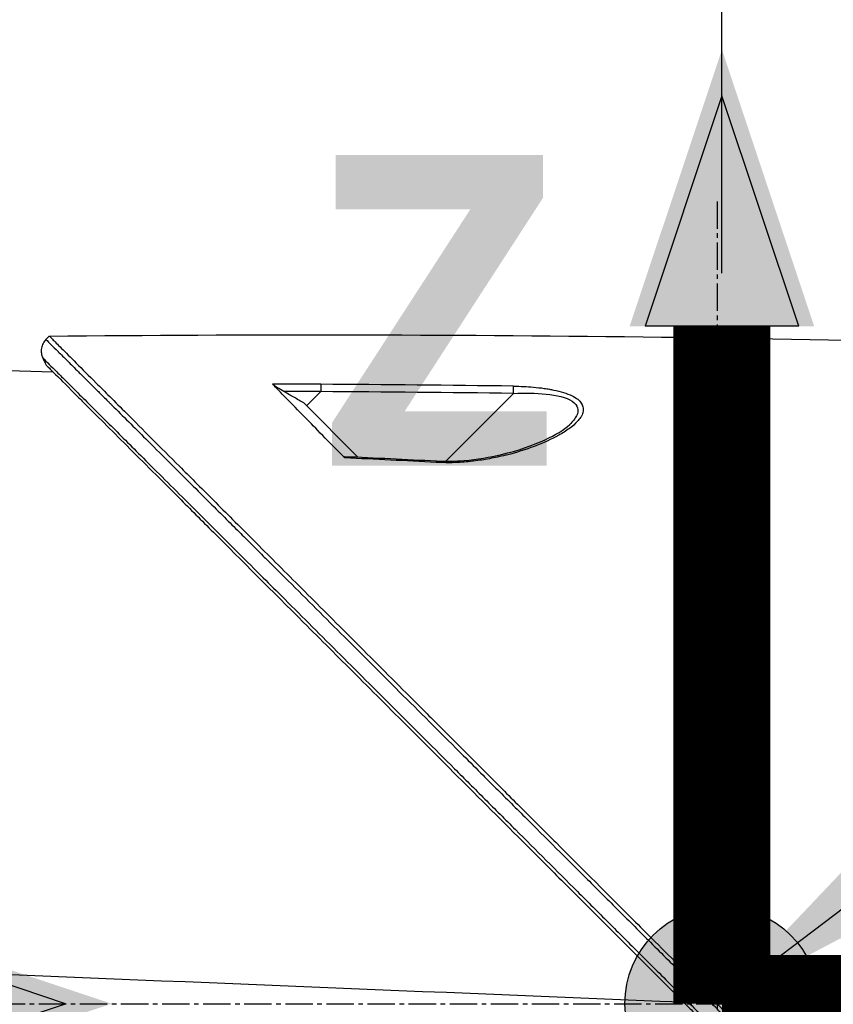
# Model space of a CAD drawing. Header units: millimetres. Extents: x 0 to 4378, y 0 to 2376.
# Tile 234 of 256: x 1491 to 1541, y 1699 to 1760. Entities that reach past the tile are written whole.
import ezdxf

# ---------------------------------------------------------------- set-up
doc = ezdxf.new("R2010")
doc.units = ezdxf.units.MM
doc.header["$LTSCALE"] = 0.2
doc.linetypes.add('CENTER2', pattern=[1.125, 0.75, -0.125, 0.125, -0.125])
for name, color, linetype in [('02_Center Line', 1, 'CENTER2'), ('07_Special Line2', 76, 'Continuous'), ('12_Before Rev.Num.', 5, 'Continuous')]:
    doc.layers.add(name, color=color, linetype=linetype)
doc.layers.add('14_Mark', color=7, linetype='Continuous', true_color=0xe03c31)
doc.styles.add('Rainbow-5.0 Style', font='malgunsl.ttf')
doc.dimstyles.new('Rainbow-5.0 Style', dxfattribs={"dimtxt": 4, "dimasz": 2.5, "dimexe": 1, "dimexo": 1, "dimgap": 1, "dimtad": 1, "dimdsep": 46, "dimtxsty": 'Rainbow-5.0 Style', "dimcen": 0, "dimclrd": 251, "dimclre": 251, "dimclrt": 7, "dimazin": 3, "dimtp": 0.1, "dimtm": 0.1, "dimtfac": 0.61, "dimtmove": 0, "dimatfit": 3, "dimfxl": 1, "dimlwd": -1, "dimlwe": -1, "dimarcsym": 1})

# ---------------------------------------------------------------- blocks, each defined once
blk = doc.blocks.new('A$C20a5dee6')
for p, q in [((-152.48, 1137.965), (-152.272, 1138.173)), ((-163.2, 1136.258), (-152.051, 1135.971)), ((-136.37, 1133.866), (-135.496, 1134.741)), ((-127.765, 1130.441), (-123.577, 1134.63)), ((-136.546, 1134.041), (-133.201, 1130.697)), ((-119.28, 1133.751), (-119.28, 1133.751)), ((-127.858, 1130.348), (-127.857, 1130.349)), ((-126.676, 1097.54), (-126.676, 1097.54)), ((-122.009, 1097.349), (-122.009, 1097.349))]:
    blk.add_line(p, q)
for centre, major_axis, ratio, start_param, end_param in [((-142.735, -321.12), (1156.921, -885.229), 0.999556, 2.218747, 2.220785), ((-142.612, -325.15), (1032.994, -1031.985), 0.999657, 2.35066, 2.352222), ((-142.688, -313.612), (1152.819, -878.232), 0.999554, 2.208409, 2.216638), ((-142.572, -318.278), (1028.14, -1027.119), 0.999657, 2.342453, 2.350656), ((-176.743, 201.637), (-433.604, 822.785), 0.999764, 5.746022, 5.752107), ((-112.941, 1098.519), (-0.707, -0.708), 0.014107, 4.712384, 6.026259)]:
    blk.add_ellipse(centre, major_axis=major_axis, ratio=ratio, start_param=start_param, end_param=end_param)
for points in [[(-152.272, 1138.173), (-127.809, 1138.418), (-103.334, 1138.115), (-78.884, 1137.263)], [(-152.674, 1136.828), (-152.604, 1136.679), (-152.533, 1136.531), (-152.463, 1136.383)], [(-135.499, 1135.193), (-135.496, 1135.123), (-135.495, 1134.923), (-135.496, 1134.741)], [(-123.577, 1134.63), (-123.574, 1134.81), (-123.574, 1135.009), (-123.576, 1135.08)], [(-120.102, 1132.713), (-120.104, 1132.712), (-120.105, 1132.71), (-120.107, 1132.709)], [(-134.026, 1130.735), (-132.133, 1130.649), (-130.241, 1130.557), (-128.349, 1130.459)], [(-128.349, 1130.459), (-128.351, 1130.459), (-128.355, 1130.421), (-128.359, 1130.368)], [(-113.064, 1096.984), (-128.709, 1097.623), (-144.354, 1098.261), (-160, 1098.9)], [(-112.082, 1097.661), (-112.214, 1097.793), (-112.346, 1097.924), (-112.478, 1098.056)], [(-113.158, 1097.369), (-113.027, 1097.238), (-112.896, 1097.107), (-112.766, 1096.977)]]:
    blk.add_open_spline(points, degree=3)
for points, knots in [([(-152.478, 1137.964), (-152.512, 1137.93), (-152.544, 1137.892), (-152.573, 1137.852), (-152.603, 1137.812), (-152.63, 1137.769), (-152.654, 1137.723), (-152.678, 1137.678), (-152.699, 1137.63), (-152.716, 1137.58), (-152.734, 1137.531), (-152.747, 1137.479), (-152.756, 1137.427), (-152.765, 1137.375), (-152.77, 1137.322), (-152.77, 1137.27), (-152.771, 1137.217), (-152.767, 1137.165), (-152.76, 1137.114), (-152.752, 1137.063), (-152.741, 1137.013), (-152.727, 1136.965), (-152.713, 1136.917), (-152.695, 1136.871), (-152.674, 1136.828)], [0, 0, 0, 0, 0.125, 0.125, 0.125, 0.25, 0.25, 0.25, 0.375, 0.375, 0.375, 0.5, 0.5, 0.5, 0.625, 0.625, 0.625, 0.75, 0.75, 0.75, 0.875, 0.875, 0.875, 1, 1, 1, 1]), ([(-152.478, 1137.964), (-152.48, 1137.966), (-152.4, 1137.886), (-152.156, 1137.644), (-152.048, 1137.536), (-151.907, 1137.396), (-151.726, 1137.216), (-151.722, 1137.212), (-151.718, 1137.208), (-151.714, 1137.205), (-151.551, 1137.043), (-151.357, 1136.849), (-151.125, 1136.619), (-150.931, 1136.426), (-150.712, 1136.207), (-150.464, 1135.961), (-150.432, 1135.929), (-150.4, 1135.897), (-150.367, 1135.864), (-150.12, 1135.618), (-149.846, 1135.346), (-149.544, 1135.045), (-149.517, 1135.018), (-149.49, 1134.991), (-149.462, 1134.963), (-149.316, 1134.817), (-149.163, 1134.665), (-149.003, 1134.506), (-148.908, 1134.412), (-148.811, 1134.315), (-148.712, 1134.216), (-148.662, 1134.167), (-148.612, 1134.116), (-148.561, 1134.066), (-148.515, 1134.02), (-148.479, 1133.984), (-148.424, 1133.93), (-148.419, 1133.924), (-148.412, 1133.918), (-148.406, 1133.912), (-147.72, 1133.229), (-147.011, 1132.522), (-146.311, 1131.824), (-145.859, 1131.374), (-145.411, 1130.927), (-144.973, 1130.491), (-144.476, 1129.995), (-143.992, 1129.513), (-143.528, 1129.051), (-143.118, 1128.641), (-142.723, 1128.248), (-142.349, 1127.874), (-141.633, 1127.161), (-140.99, 1126.52), (-140.436, 1125.967), (-140.313, 1125.844), (-140.194, 1125.726), (-140.08, 1125.612), (-139.766, 1125.299), (-139.485, 1125.019), (-139.241, 1124.775), (-139.119, 1124.653), (-139.006, 1124.541), (-138.902, 1124.437), (-138.869, 1124.404), (-138.837, 1124.373), (-138.807, 1124.342), (-138.788, 1124.324), (-138.771, 1124.306), (-138.753, 1124.288), (-138.73, 1124.265), (-138.706, 1124.242), (-138.684, 1124.219), (-138.673, 1124.208), (-138.662, 1124.197), (-138.651, 1124.186), (-138.647, 1124.183), (-138.646, 1124.182), (-138.645, 1124.181), (-138.644, 1124.18), (-138.643, 1124.179), (-138.64, 1124.176), (-138.637, 1124.173), (-138.631, 1124.166), (-138.618, 1124.154), (-138.249, 1123.785), (-137.877, 1123.414), (-137.504, 1123.042), (-136.357, 1121.898), (-135.196, 1120.739), (-134.029, 1119.575), (-132.826, 1118.374), (-131.618, 1117.168), (-130.411, 1115.964), (-129.164, 1114.719), (-127.92, 1113.477), (-126.684, 1112.244), (-126.275, 1111.834), (-125.866, 1111.426), (-125.458, 1111.019), (-125.235, 1110.796), (-125.012, 1110.574), (-124.79, 1110.352), (-124.149, 1109.712), (-123.512, 1109.076), (-122.878, 1108.443), (-121.574, 1107.141), (-120.286, 1105.854), (-119.017, 1104.588), (-118.363, 1103.935), (-117.715, 1103.287), (-117.073, 1102.646), (-116.416, 1101.99), (-115.766, 1101.341), (-115.122, 1100.698), (-114.39, 1099.966), (-113.666, 1099.243), (-112.951, 1098.529)], [0.0000275, 0.0000275, 0.0000275, 0.0000275, 0.0859853, 0.0859853, 0.0859853, 0.1241981, 0.1241981, 0.1241981, 0.125, 0.125, 0.125, 0.1589987, 0.1589987, 0.1589987, 0.1875, 0.1875, 0.1875, 0.1911709, 0.1911709, 0.1911709, 0.21875, 0.21875, 0.21875, 0.2212271, 0.2212271, 0.2212271, 0.234375, 0.234375, 0.234375, 0.2421875, 0.2421875, 0.2421875, 0.2460938, 0.2460938, 0.2460938, 0.2496161, 0.2496161, 0.2496161, 0.25, 0.25, 0.25, 0.2912742, 0.2912742, 0.2912742, 0.3179228, 0.3179228, 0.3179228, 0.3481944, 0.3481944, 0.3481944, 0.375, 0.375, 0.375, 0.4261619, 0.4261619, 0.4261619, 0.4375, 0.4375, 0.4375, 0.46875, 0.46875, 0.46875, 0.484375, 0.484375, 0.484375, 0.4893023, 0.4893023, 0.4893023, 0.4921875, 0.4921875, 0.4921875, 0.4960938, 0.4960938, 0.4960938, 0.4980469, 0.4980469, 0.4980469, 0.4986572, 0.4986572, 0.4986572, 0.4992676, 0.4992676, 0.4992676, 0.5, 0.5, 0.5, 0.5215625, 0.5215625, 0.5215625, 0.5877727, 0.5877727, 0.5877727, 0.656049, 0.656049, 0.656049, 0.7265974, 0.7265974, 0.7265974, 0.75, 0.75, 0.75, 0.7627993, 0.7627993, 0.7627993, 0.7996666, 0.7996666, 0.7996666, 0.8755356, 0.8755356, 0.8755356, 0.9146293, 0.9146293, 0.9146293, 0.9545641, 0.9545641, 0.9545641, 1, 1, 1, 1]), ([(-152.272, 1138.173), (-152.272, 1138.173), (-152.208, 1138.108), (-151.955, 1137.855), (-151.765, 1137.666), (-151.02, 1136.92), (-150.291, 1136.192), (-149.108, 1135.008), (-148.83, 1134.73), (-148.205, 1134.106), (-147.854, 1133.754), (-146.505, 1132.406), (-145.409, 1131.309), (-143.912, 1129.812), (-143.592, 1129.493), (-142.518, 1128.419), (-141.742, 1127.642), (-140.081, 1125.982), (-139.193, 1125.094), (-137.812, 1123.713), (-137.334, 1123.235), (-136.351, 1122.252), (-135.844, 1121.745), (-134.802, 1120.703), (-134.266, 1120.166), (-132.573, 1118.474), (-131.398, 1117.299), (-129.588, 1115.489), (-128.963, 1114.864), (-127.677, 1113.578), (-127.017, 1112.918), (-125.663, 1111.564), (-124.968, 1110.869), (-123.915, 1109.816), (-123.558, 1109.459), (-122.455, 1108.356), (-121.706, 1107.607), (-119.325, 1105.227), (-117.684, 1103.584), (-115.635, 1101.537), (-115.233, 1101.135), (-114.294, 1100.196), (-113.757, 1099.658), (-112.865, 1098.766), (-112.538, 1098.44), (-112.104, 1098.006), (-112.041, 1097.943), (-111.903, 1097.804), (-111.831, 1097.732), (-111.506, 1097.407), (-111.311, 1097.212), (-110.958, 1096.859), (-110.862, 1096.763), (-110.576, 1096.477), (-110.43, 1096.331), (-110.12, 1096.022), (-109.968, 1095.87), (-109.715, 1095.617), (-109.615, 1095.516), (-109.425, 1095.326), (-109.343, 1095.245), (-109.146, 1095.048), (-109.04, 1094.941), (-108.842, 1094.743), (-108.752, 1094.653), (-107.395, 1093.298), (-106.131, 1092.033), (-104.064, 1089.965), (-103.259, 1089.16), (-101.689, 1087.591), (-100.923, 1086.825), (-99.793, 1085.694), (-99.425, 1085.327), (-98.325, 1084.226), (-97.593, 1083.495), (-94.132, 1080.034), (-91.461, 1077.363), (-88.764, 1074.666), (-88.627, 1074.529), (-88.354, 1074.256), (-88.218, 1074.12), (-87.948, 1073.85), (-87.813, 1073.715), (-87.572, 1073.474), (-87.465, 1073.367), (-86.813, 1072.716), (-86.272, 1072.174), (-85.588, 1071.49), (-85.437, 1071.339), (-85.157, 1071.059), (-85.027, 1070.929), (-84.767, 1070.669), (-84.637, 1070.539), (-84.342, 1070.244), (-84.177, 1070.08), (-83.857, 1069.76), (-83.702, 1069.605), (-83.374, 1069.276), (-83.202, 1069.104), (-82.951, 1068.853), (-82.873, 1068.775), (-82.683, 1068.585), (-82.571, 1068.473), (-82.33, 1068.232), (-82.2, 1068.102), (-81.885, 1067.787), (-81.7, 1067.602), (-81.32, 1067.222), (-81.126, 1067.028), (-80.542, 1066.444), (-80.157, 1066.059), (-79.688, 1065.591), (-79.6, 1065.502), (-79.371, 1065.274), (-79.233, 1065.135), (-78.947, 1064.849), (-78.801, 1064.703), (-78.5, 1064.403), (-78.346, 1064.248), (-78.041, 1063.943), (-77.89, 1063.793), (-77.598, 1063.5), (-77.456, 1063.358), (-77.039, 1062.942), (-76.769, 1062.672), (-76.255, 1062.158), (-76.011, 1061.913), (-75.547, 1061.449), (-75.327, 1061.229), (-74.711, 1060.613), (-74.326, 1060.229), (-73.64, 1059.543), (-73.334, 1059.236), (-72.79, 1058.692), (-72.549, 1058.451), (-72.122, 1058.025), (-71.934, 1057.836), (-71.678, 1057.581), (-71.603, 1057.505), (-71.391, 1057.294), (-71.261, 1057.164), (-70.925, 1056.827), (-70.735, 1056.638), (-70.325, 1056.228), (-70.138, 1056.041), (-69.95, 1055.853), (-69.903, 1055.806), (-69.857, 1055.759), (-69.845, 1055.748), (-69.83, 1055.732), (-69.826, 1055.729), (-69.826, 1055.729)], [-21.000836, -21.000836, -21.000836, -21.000836, -20.328863, -20.328863, -19.655828, -19.655828, -18.308332, -18.308332, -17.924512, -17.924512, -17.485993, -17.485993, -16.316696, -16.316696, -16.006668, -16.006668, -15.296307, -15.296307, -14.534305, -14.534305, -14.139555, -14.139555, -13.730091, -13.730091, -13.30546, -13.30546, -12.401825, -12.401825, -11.929878, -11.929878, -11.437802, -11.437802, -10.9252, -10.9252, -10.663362, -10.663362, -10.117833, -10.117833, -8.934625, -8.934625, -8.645977, -8.645977, -8.260408, -8.260408, -8.006475, -8.006475, -7.961161, -7.961161, -7.91407, -7.91407, -7.778509, -7.778509, -7.724161, -7.724161, -7.666804, -7.666804, -7.602838, -7.602838, -7.565627, -7.565627, -7.532521, -7.532521, -7.488032, -7.488032, -7.450837, -7.450837, -6.924212, -6.924212, -6.587553, -6.587553, -6.265466, -6.265466, -6.109966, -6.109966, -5.79866, -5.79866, -4.627003, -4.627003, -4.564096, -4.564096, -4.501625, -4.501625, -4.439084, -4.439084, -4.389917, -4.389917, -4.135415, -4.135415, -4.06302, -4.06302, -4.00074, -4.00074, -3.938004, -3.938004, -3.858125, -3.858125, -3.782258, -3.782258, -3.697501, -3.697501, -3.658476, -3.658476, -3.601749, -3.601749, -3.53559, -3.53559, -3.439968, -3.439968, -3.337887, -3.337887, -3.131131, -3.131131, -3.082568, -3.082568, -3.005474, -3.005474, -2.922888, -2.922888, -2.834293, -2.834293, -2.74619, -2.74619, -2.661641, -2.661641, -2.496608, -2.496608, -2.34096, -2.34096, -2.194458, -2.194458, -1.921626, -1.921626, -1.681164, -1.681164, -1.470918, -1.470918, -1.287493, -1.287493, -1.207074, -1.207074, -1.056347, -1.056347, -0.792008, -0.792008, -0.395398, -0.395398, -0.197631, -0.197631, -0.099394, -0.099394, 0, 0, 0, 0]), ([(-152.674, 1136.828), (-152.675, 1136.828), (-152.568, 1136.721), (-152.358, 1136.512), (-152.246, 1136.4), (-152.105, 1136.26), (-151.936, 1136.091), (-151.767, 1135.923), (-151.57, 1135.726), (-151.347, 1135.504), (-151.124, 1135.282), (-150.875, 1135.034), (-150.603, 1134.762), (-150.33, 1134.49), (-150.033, 1134.194), (-149.715, 1133.876), (-149.396, 1133.558), (-149.055, 1133.218), (-148.695, 1132.859), (-148.058, 1132.224), (-147.362, 1131.529), (-146.615, 1130.784), (-146.192, 1130.361), (-145.752, 1129.923), (-145.298, 1129.47), (-144.837, 1129.01), (-144.362, 1128.536), (-143.874, 1128.049), (-142.904, 1127.08), (-141.883, 1126.061), (-140.824, 1125.003), (-140.297, 1124.477), (-139.76, 1123.942), (-139.215, 1123.398), (-138.791, 1122.974), (-138.362, 1122.545), (-137.928, 1122.112), (-136.812, 1120.997), (-135.665, 1119.852), (-134.495, 1118.683), (-133.323, 1117.513), (-132.128, 1116.32), (-130.916, 1115.109), (-129.703, 1113.897), (-128.472, 1112.667), (-127.228, 1111.425), (-126.606, 1110.803), (-125.98, 1110.179), (-125.352, 1109.551), (-124.724, 1108.923), (-124.093, 1108.293), (-123.46, 1107.66), (-122.193, 1106.395), (-120.917, 1105.12), (-119.636, 1103.84), (-118.995, 1103.2), (-118.353, 1102.559), (-117.71, 1101.916), (-117.066, 1101.274), (-116.422, 1100.63), (-115.778, 1099.986), (-115.061, 1099.27), (-114.344, 1098.554), (-113.627, 1097.837)], [0, 0, 0, 0, 0.0671031, 0.0671031, 0.0671031, 0.1029277, 0.1029277, 0.1029277, 0.1387919, 0.1387919, 0.1387919, 0.1747111, 0.1747111, 0.1747111, 0.2106779, 0.2106779, 0.2106779, 0.2467042, 0.2467042, 0.2467042, 0.3103939, 0.3103939, 0.3103939, 0.3465771, 0.3465771, 0.3465771, 0.383319, 0.383319, 0.383319, 0.4564224, 0.4564224, 0.4564224, 0.4927866, 0.4927866, 0.4927866, 0.5210907, 0.5210907, 0.5210907, 0.5939582, 0.5939582, 0.5939582, 0.6669229, 0.6669229, 0.6669229, 0.7399622, 0.7399622, 0.7399622, 0.7765034, 0.7765034, 0.7765034, 0.8130598, 0.8130598, 0.8130598, 0.886194, 0.886194, 0.886194, 0.9227702, 0.9227702, 0.9227702, 0.9593497, 0.9593497, 0.9593497, 1, 1, 1, 1]), ([(-152.463, 1136.383), (-152.463, 1136.383), (-152.433, 1136.353), (-152.315, 1136.235), (-152.227, 1136.147), (-152.091, 1136.01), (-152.071, 1135.991), (-152.051, 1135.971)], [0, 0, 0, 0, 0.2643321, 0.2643321, 0.528758, 0.528758, 0.5707059, 0.5707059, 0.5707059, 0.5707059]), ([(-152.463, 1136.383), (-152.463, 1136.383), (-152.463, 1136.383), (-151.702, 1135.622), (-151.259, 1135.179), (-150.525, 1134.445), (-150.352, 1134.272), (-148.708, 1132.628), (-146.653, 1130.573), (-143.572, 1127.492), (-142.861, 1126.781), (-140.383, 1124.303), (-138.504, 1122.424), (-135.501, 1119.421), (-134.423, 1118.343), (-132.16, 1116.08), (-130.969, 1114.889), (-128.452, 1112.372), (-127.121, 1111.041), (-124.316, 1108.236), (-122.838, 1106.758), (-120.577, 1104.497), (-119.801, 1103.722), (-117.721, 1101.641), (-116.411, 1100.332), (-114.783, 1098.703), (-114.457, 1098.378), (-113.924, 1097.844), (-113.726, 1097.647), (-113.315, 1097.236), (-113.157, 1097.078), (-112.816, 1096.736), (-112.636, 1096.556), (-112.299, 1096.22), (-112.143, 1096.064), (-111.705, 1095.626), (-111.424, 1095.345), (-111.065, 1094.985), (-110.986, 1094.907), (-110.816, 1094.736), (-110.726, 1094.647), (-110.416, 1094.337), (-110.262, 1094.183), (-109.663, 1093.584), (-109.255, 1093.176), (-107.199, 1091.12), (-105.542, 1089.463), (-103.138, 1087.059), (-102.378, 1086.299), (-100.164, 1084.084), (-98.716, 1082.637), (-95.975, 1079.896), (-94.676, 1078.597), (-92.808, 1076.729), (-92.225, 1076.146), (-90.515, 1074.436), (-89.4, 1073.321), (-87.297, 1071.218), (-86.305, 1070.227), (-84.445, 1068.366), (-83.571, 1067.492), (-82.332, 1066.254), (-81.946, 1065.867), (-81.209, 1065.131), (-80.859, 1064.78), (-79.866, 1063.788), (-79.244, 1063.165), (-78.119, 1062.041), (-77.613, 1061.534), (-76.282, 1060.203), (-75.505, 1059.426), (-74.558, 1058.479), (-74.312, 1058.233), (-73.672, 1057.593), (-73.309, 1057.23), (-72.512, 1056.433), (-72.144, 1056.065), (-71.832, 1055.753), (-71.777, 1055.698), (-71.659, 1055.581), (-71.606, 1055.527), (-71.535, 1055.456), (-71.517, 1055.438), (-71.517, 1055.438)], [-15.738203, -15.738203, -15.738203, -15.738203, -14.793481, -14.793481, -14.173934, -14.173934, -13.996984, -13.996984, -12.579476, -12.579476, -12.176243, -12.176243, -11.215253, -11.215253, -10.695697, -10.695697, -10.142358, -10.142358, -9.539575, -9.539575, -8.883963, -8.883963, -8.543526, -8.543526, -7.972636, -7.972636, -7.829924, -7.829924, -7.73886, -7.73886, -7.680875, -7.680875, -7.616244, -7.616244, -7.560081, -7.560081, -7.459116, -7.459116, -7.430908, -7.430908, -7.397967, -7.397967, -7.318024, -7.318024, -7.146824, -7.146824, -6.455961, -6.455961, -6.135134, -6.135134, -5.518203, -5.518203, -4.951279, -4.951279, -4.691225, -4.691225, -4.182012, -4.182012, -3.710062, -3.710062, -3.272291, -3.272291, -3.069642, -3.069642, -2.879581, -2.879581, -2.522736, -2.522736, -2.208798, -2.208798, -1.659444, -1.659444, -1.453529, -1.453529, -1.091939, -1.091939, -0.546675, -0.546675, -0.410051, -0.410051, -0.205023, -0.205023, 0, 0, 0, 0]), ([(-137.777, 1134.751), (-137.919, 1134.833), (-138.051, 1134.913), (-138.242, 1135.035), (-138.308, 1135.08), (-138.385, 1135.136), (-138.407, 1135.153), (-138.443, 1135.183), (-138.457, 1135.195), (-138.467, 1135.206)], [0, 0, 0, 0, 0.049407, 0.049407, 0.0845377, 0.0845377, 0.1006426, 0.1006426, 0.1144911, 0.1144911, 0.1144911, 0.1144911]), ([(-134.011, 1130.646), (-135.021, 1131.655), (-135.83, 1132.502), (-137.348, 1134.056), (-138.031, 1134.746), (-138.467, 1135.206)], [0.000003, 0.000003, 0.000003, 0.000003, 0.596138, 0.596138, 1.498187, 1.498187, 1.498187, 1.498187]), ([(-136.546, 1134.041), (-136.751, 1134.159), (-136.956, 1134.277), (-137.366, 1134.514), (-137.571, 1134.632), (-137.777, 1134.751)], [-0.1420846, -0.1420846, -0.1420846, -0.1420846, -0.071052, -0.071052, 0, 0, 0, 0]), ([(-123.576, 1135.08), (-123.363, 1135.077), (-123.153, 1135.071), (-122.948, 1135.061), (-122.743, 1135.051), (-122.576, 1135.04), (-122.346, 1135.02), (-122.117, 1135), (-121.898, 1134.975), (-121.689, 1134.945), (-121.574, 1134.929), (-121.471, 1134.913), (-121.365, 1134.894), (-121.279, 1134.879), (-121.191, 1134.863), (-121.094, 1134.842), (-120.663, 1134.753), (-120.285, 1134.64), (-119.962, 1134.482), (-119.83, 1134.417), (-119.711, 1134.344), (-119.614, 1134.268), (-119.413, 1134.109), (-119.327, 1133.953), (-119.29, 1133.801), (-119.263, 1133.691), (-119.266, 1133.564), (-119.295, 1133.45), (-119.301, 1133.428), (-119.307, 1133.408), (-119.314, 1133.389), (-119.331, 1133.337), (-119.355, 1133.284), (-119.384, 1133.232), (-119.4, 1133.202), (-119.418, 1133.173), (-119.437, 1133.143), (-119.492, 1133.059), (-119.574, 1132.959), (-119.639, 1132.889), (-119.769, 1132.748), (-119.931, 1132.608), (-120.123, 1132.467), (-120.22, 1132.395), (-120.334, 1132.318), (-120.451, 1132.244), (-120.566, 1132.173), (-120.683, 1132.104), (-120.79, 1132.044), (-121.224, 1131.802), (-121.744, 1131.566), (-122.299, 1131.356), (-122.836, 1131.153), (-123.378, 1130.981), (-124.006, 1130.823), (-124.027, 1130.818), (-124.047, 1130.813), (-124.068, 1130.807), (-124.396, 1130.727), (-124.726, 1130.655), (-125.058, 1130.595), (-125.39, 1130.534), (-125.689, 1130.487), (-126.064, 1130.443), (-126.082, 1130.441), (-126.099, 1130.439), (-126.117, 1130.437), (-126.472, 1130.396), (-126.795, 1130.37), (-127.171, 1130.355), (-127.191, 1130.355), (-127.211, 1130.354), (-127.231, 1130.353), (-127.598, 1130.341), (-127.9, 1130.344), (-128.359, 1130.368)], [0, 0, 0, 0, 0.03125, 0.03125, 0.03125, 0.0625, 0.0625, 0.0625, 0.09375, 0.09375, 0.09375, 0.110985, 0.110985, 0.110985, 0.125, 0.125, 0.125, 0.1875, 0.1875, 0.1875, 0.213151, 0.213151, 0.213151, 0.266654, 0.266654, 0.266654, 0.305187, 0.305187, 0.305187, 0.3125, 0.3125, 0.3125, 0.332554, 0.332554, 0.332554, 0.34375, 0.34375, 0.34375, 0.375, 0.375, 0.375, 0.4375, 0.4375, 0.4375, 0.469225, 0.469225, 0.469225, 0.5, 0.5, 0.5, 0.625, 0.625, 0.625, 0.746043, 0.746043, 0.746043, 0.75, 0.75, 0.75, 0.8125, 0.8125, 0.8125, 0.875, 0.875, 0.875, 0.877935, 0.877935, 0.877935, 0.9375, 0.9375, 0.9375, 0.940676, 0.940676, 0.940676, 1, 1, 1, 1]), ([(-123.577, 1134.63), (-122.887, 1134.664), (-122.211, 1134.659), (-120.921, 1134.524), (-120.321, 1134.386), (-119.594, 1133.911), (-119.522, 1133.576), (-119.773, 1133.066), (-119.918, 1132.888), (-120.102, 1132.713)], [0, 0, 0, 0, 0.125, 0.125, 0.25, 0.25, 0.375, 0.375, 0.4429497, 0.4429497, 0.4429497, 0.4429497]), ([(-128.349, 1130.459), (-127.773, 1130.43), (-127.19, 1130.438), (-125.827, 1130.551), (-125.048, 1130.684), (-123.336, 1131.09), (-122.405, 1131.402), (-121.007, 1132.053), (-120.449, 1132.385), (-120.108, 1132.708)], [0, 0, 0, 0, 0.1731548, 0.1731548, 0.4163571, 0.4163571, 0.7396751, 0.7396751, 0.9899824, 0.9899824, 0.9899824, 0.9899824]), ([(-134.011, 1130.646), (-134.021, 1130.656), (-134.03, 1130.666), (-134.045, 1130.684), (-134.05, 1130.692), (-134.06, 1130.712), (-134.06, 1130.722), (-134.05, 1130.733), (-134.04, 1130.735), (-134.026, 1130.735)], [0.00000015, 0.00000015, 0.00000015, 0.00000015, 0.00611289, 0.00611289, 0.01218263, 0.01218263, 0.02278958, 0.02278958, 0.03285016, 0.03285016, 0.03285016, 0.03285016]), ([(-113.627, 1097.837), (-113.614, 1097.824), (-113.601, 1097.811), (-113.587, 1097.797), (-113.444, 1097.654), (-113.301, 1097.511), (-113.158, 1097.369)], [0, 0, 0, 0, 0.084771, 0.084771, 0.084771, 1, 1, 1, 1]), ([(-112.478, 1098.056), (-112.514, 1098.02), (-112.551, 1097.983), (-112.588, 1097.946), (-112.625, 1097.909), (-112.662, 1097.871), (-112.699, 1097.834), (-112.736, 1097.797), (-112.773, 1097.76), (-112.808, 1097.725), (-112.843, 1097.689), (-112.877, 1097.655), (-112.909, 1097.623), (-112.94, 1097.591), (-112.969, 1097.561), (-112.996, 1097.534), (-113.023, 1097.507), (-113.047, 1097.483), (-113.068, 1097.462), (-113.089, 1097.44), (-113.107, 1097.422), (-113.122, 1097.406), (-113.137, 1097.391), (-113.149, 1097.378), (-113.158, 1097.369)], [0, 0, 0, 0, 0.125, 0.125, 0.125, 0.25, 0.25, 0.25, 0.375, 0.375, 0.375, 0.5, 0.5, 0.5, 0.625, 0.625, 0.625, 0.75, 0.75, 0.75, 0.875, 0.875, 0.875, 1, 1, 1, 1]), ([(-112.082, 1097.661), (-112.118, 1097.625), (-112.155, 1097.588), (-112.192, 1097.551), (-112.23, 1097.514), (-112.267, 1097.476), (-112.304, 1097.439), (-112.341, 1097.402), (-112.378, 1097.366), (-112.413, 1097.33), (-112.448, 1097.295), (-112.482, 1097.261), (-112.514, 1097.229), (-112.546, 1097.197), (-112.576, 1097.168), (-112.602, 1097.141), (-112.629, 1097.114), (-112.653, 1097.09), (-112.674, 1097.068), (-112.696, 1097.047), (-112.714, 1097.029), (-112.729, 1097.013), (-112.744, 1096.998), (-112.757, 1096.986), (-112.766, 1096.977)], [0, 0, 0, 0, 0.125, 0.125, 0.125, 0.25, 0.25, 0.25, 0.375, 0.375, 0.375, 0.5, 0.5, 0.5, 0.625, 0.625, 0.625, 0.75, 0.75, 0.75, 0.875, 0.875, 0.875, 1, 1, 1, 1]), ([(-110.345, 1095.924), (-110.635, 1096.214), (-110.924, 1096.503), (-111.214, 1096.793), (-111.503, 1097.082), (-111.793, 1097.372), (-112.082, 1097.661)], [0, 0, 0, 0, 0.499983, 0.499983, 0.499983, 1, 1, 1, 1]), ([(-112.766, 1096.977), (-112.476, 1096.687), (-112.187, 1096.398), (-111.897, 1096.108), (-111.608, 1095.819), (-111.319, 1095.529), (-111.029, 1095.24)], [0, 0, 0, 0, 0.500049, 0.500049, 0.500049, 1, 1, 1, 1])]:
    blk.add_open_spline(points, degree=3, knots=knots)
blk.add_rational_spline([(-112.478, 1098.056), (-112.635, 1098.214), (-112.793, 1098.371), (-112.951, 1098.529)], [1, 1.00000000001, 1.00000000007, 1], degree=3)
at = {"layer": '02_Center Line', "ltscale": 11.288275}
for p, q in [((-111, 1146.504), (-111, 922.103)), ((-216.417, 1096.9), (-50.539, 1096.9))]:
    blk.add_line(p, q, dxfattribs=at)
blk = doc.blocks.new('*D148')
at = {"color": 251, "linetype": 'ByBlock', "transparency": 16777216}
for p, q in [((1437.646, 1733.632), (1437.646, 1816.218)), ((1534.346, 1744.324), (1534.346, 1816.218)), ((1447.646, 1812.218), (1524.346, 1812.218))]:
    blk.add_line(p, q, dxfattribs=at)
at = {"color": 251, "transparency": 16777216}
for points in [[(1447.646, 1813.885), (1447.646, 1810.551), (1437.646, 1812.218)], [(1524.346, 1813.885), (1524.346, 1810.551), (1534.346, 1812.218)]]:
    blk.add_solid(points, dxfattribs=at)
at = {"layer": 'Defpoints', "color": 0, "transparency": 16777216}
for p in [(1534.346, 1812.218), (1534.346, 1740.324), (1437.646, 1729.632)]:
    blk.add_point(p, dxfattribs=at)
at = {"color": 7, "transparency": 16777216, "insert": (1485.996, 1824.49), "char_height": 16, "attachment_point": 5, "style": 'Rainbow-5.0 Style'}
blk.add_mtext('96.7', dxfattribs=at)
blk = doc.blocks.new('*D149')
at = {"color": 251, "linetype": 'ByBlock', "transparency": 16777216}
for p, q in [((1534.346, 1744.324), (1534.346, 1816.218)), ((1645.046, 1633.624), (1645.046, 1816.218)), ((1544.346, 1812.218), (1635.046, 1812.218))]:
    blk.add_line(p, q, dxfattribs=at)
at = {"color": 251, "transparency": 16777216}
for points in [[(1544.346, 1813.885), (1544.346, 1810.551), (1534.346, 1812.218)], [(1635.046, 1813.885), (1635.046, 1810.551), (1645.046, 1812.218)]]:
    blk.add_solid(points, dxfattribs=at)
at = {"layer": 'Defpoints', "color": 0, "transparency": 16777216}
for p in [(1645.046, 1812.218), (1534.346, 1740.324), (1645.046, 1629.624)]:
    blk.add_point(p, dxfattribs=at)
at = {"color": 7, "transparency": 16777216, "insert": (1589.696, 1824.539), "char_height": 16, "attachment_point": 5, "style": 'Rainbow-5.0 Style'}
blk.add_mtext('110.7', dxfattribs=at)
blk = doc.blocks.new('A$C46360d6a')
at = {"layer": '07_Special Line2'}
blk.add_hatch(color=256, dxfattribs=at).paths.add_polyline_path([(49.156, 0), (34.9, 4.752), (34.9, -4.752)])
for p, q in [((46.78, 0), (34.9, 3.96)), ((34.9, -3.96), (46.78, 0))]:
    blk.add_line(p, q, dxfattribs=at)
blk = doc.blocks.new('A$Cc9315064')
at = {"layer": '12_Before Rev.Num.'}
blk.add_hatch(color=256, dxfattribs=at).paths.add_polyline_path([(0, 49.156), (-4.752, 34.9), (4.752, 34.9)])
at = {"layer": '14_Mark'}
h = blk.add_hatch(color=256, dxfattribs=at)
h.dxf.hatch_style = 1
h.paths.add_polyline_path([(5, 0, 1), (-5, 0, 1)])
at = {"layer": '07_Special Line2', "const_width": 5}
blk.add_lwpolyline([(34.9, 0), (0, 0)], dxfattribs=at)
at = {"layer": '12_Before Rev.Num.'}
for p, q in [((0, 46.78), (-3.96, 34.9)), ((3.96, 34.9), (0, 46.78)), ((3.96, 34.9), (-3.96, 34.9))]:
    blk.add_line(p, q, dxfattribs=at)
at = {"layer": '12_Before Rev.Num.', "const_width": 5}
blk.add_lwpolyline([(0, 34.9), (0, 0)], dxfattribs=at)
at = {"layer": '14_Mark'}
blk.add_circle((0, 0), 5, dxfattribs=at)
at = {"layer": '12_Before Rev.Num.', "insert": (-20.587, 35.725), "char_height": 16, "attachment_point": 4, "style": 'Rainbow-5.0 Style'}
blk.add_mtext('{\\fMalgun Gothic Semilight|b1|i0|c129|p50;Z}', dxfattribs=at)

msp = doc.modelspace()

# ---------------------------------------------------------------- block references
at = {"xscale": 1.2, "yscale": 1.2, "zscale": 1.2}
for name, p in [('A$C46360d6a', (1437.646, 1699.157)), ('A$Cc9315064', (1534.346, 1699.157))]:
    msp.add_blockref(name, p, dxfattribs=at)
msp.add_blockref('A$C20a5dee6', (1645.046, 602.257))

# ---------------------------------------------------------------- dimensions: what is measured, and where the dimension line sits
for base, p1, p2, picture, middle in [((1534.346, 1812.218), (1437.646, 1729.632), (1534.346, 1740.324), '*D148', (1485.996, 1824.49)), ((1645.046, 1812.218), (1534.346, 1740.324), (1645.046, 1629.624), '*D149', (1589.696, 1824.539))]:
    dim = msp.add_linear_dim(base=base, p1=p1, p2=p2, dimstyle='Rainbow-5.0 Style', override={"dimscale": 4, "dimtol": 0, "dimlim": 0, "dimtp": 0.1, "dimtm": 0.1, "dimtfac": 0.61, "dimtdec": 2, "dimtolj": 0, "dimtzin": 8})
    dim.commit()
    dim.dimension.update_dxf_attribs({"geometry": picture, "text_midpoint": middle})

# ---------------------------------------------------------------- leaders
at = {"annotation_type": 0, "has_hookline": 1, "hookline_direction": 0, "text_width": 122.213}
msp.add_leader([(1534.025, 1699.157), (1694.386, 1820.739), (1706.886, 1820.739)], dimstyle='Rainbow-5.0 Style', override={"dimscale": 5, "dimgap": 1, "dimtad": 1}, dxfattribs=at)

doc.saveas('drawing.dxf')
